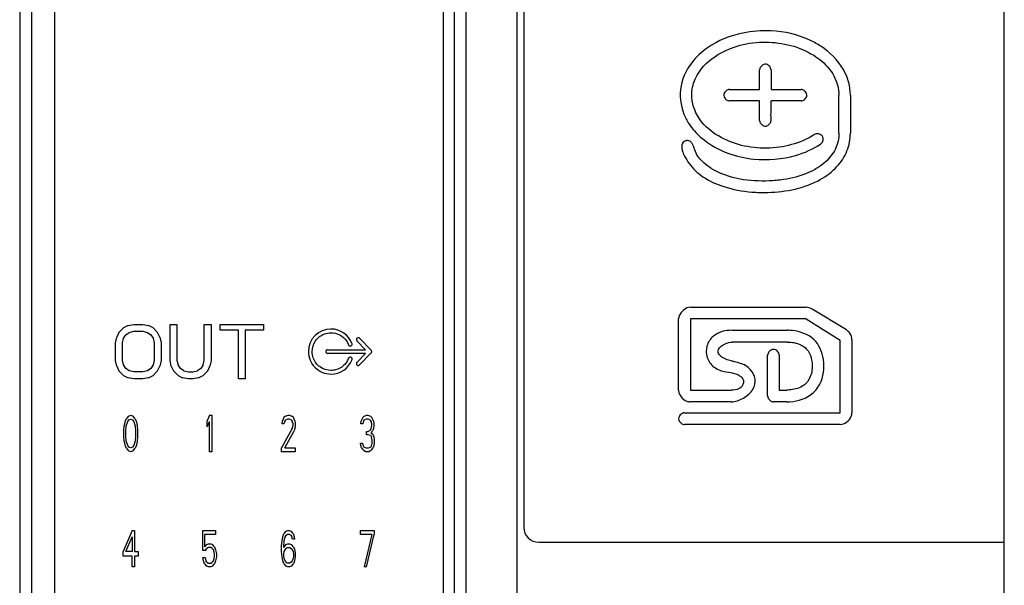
# Model space of a CAD drawing. Header units: millimetres. Extents: x 20 to 170, y 84 to 186.
# Tile 8 of 10: x 138 to 170, y 128 to 147. Entities that reach past the tile are written whole.
import ezdxf

# ---------------------------------------------------------------- set-up
doc = ezdxf.new("R2010")
doc.units = ezdxf.units.MM
doc.header["$LTSCALE"] = 17.512232
doc.layers.get('0').update_dxf_attribs({"linetype": 'CONTINUOUS'})

msp = doc.modelspace()

# ---------------------------------------------------------------- linework, layer by layer
at = {"color": 7, "linetype": 'Continuous'}
for p, q in [((170.27, 95.963), (170.27, 185.907)), ((137.809, 165.197), (137.809, 116.672)), ((138.209, 116.672), (138.209, 165.197)), ((138.97, 117.234), (138.97, 164.434)), ((154.212, 119.432), (154.212, 162.437)), ((152.133, 160.934), (152.133, 120.934)), ((152.533, 120.934), (152.533, 160.934)), ((154.426, 160.834), (154.426, 130.147)), ((151.77, 160.634), (151.77, 121.034)), ((162.202, 144.581), (162.202, 145.225)), ((162.579, 145.225), (162.579, 144.581)), ((161.211, 144.581), (162.202, 144.581)), ((162.579, 144.581), (163.57, 144.581)), ((162.202, 144.203), (161.211, 144.203)), ((162.202, 143.56), (162.202, 144.203)), ((163.57, 144.203), (162.579, 144.203)), ((164.818, 143.136), (164.818, 144.392)), ((159.919, 137.397), (163.735, 137.397)), ((165.062, 136.649), (163.936, 137.337)), ((159.532, 134.653), (159.532, 137.011)), ((163.735, 137.011), (159.919, 137.011)), ((159.919, 137.011), (159.919, 134.667)), ((163.735, 137.011), (164.861, 136.317)), ((141.232, 136.72), (141.082, 136.566)), ((141.382, 136.796), (141.232, 136.72)), ((141.382, 136.796), (141.57, 136.834)), ((141.57, 136.834), (141.87, 136.834)), ((141.87, 136.834), (142.057, 136.796)), ((142.207, 136.72), (142.057, 136.796)), ((142.357, 136.566), (142.207, 136.72)), ((142.77, 136.834), (142.995, 136.834)), ((142.77, 135.647), (142.77, 136.834)), ((142.995, 136.834), (142.995, 135.647)), ((143.895, 136.834), (144.12, 136.834)), ((143.895, 135.647), (143.895, 136.834)), ((144.12, 136.834), (144.12, 135.647)), ((144.42, 136.834), (145.845, 136.834)), ((144.42, 136.643), (144.42, 136.834)), ((145.845, 136.834), (145.845, 136.643)), ((140.97, 136.222), (141.007, 136.413)), ((141.082, 136.566), (141.007, 136.413)), ((141.195, 136.222), (141.232, 136.375)), ((141.232, 136.375), (141.307, 136.49)), ((141.307, 136.49), (141.42, 136.566)), ((141.42, 136.566), (141.57, 136.605)), ((141.57, 136.605), (141.87, 136.605)), ((141.87, 136.605), (142.02, 136.566)), ((142.02, 136.566), (142.132, 136.49)), ((142.132, 136.49), (142.207, 136.375)), ((142.207, 136.375), (142.245, 136.222)), ((142.432, 136.413), (142.357, 136.566)), ((142.432, 136.413), (142.47, 136.222)), ((145.02, 136.643), (144.42, 136.643)), ((145.02, 135.034), (145.02, 136.643)), ((145.845, 136.643), (145.245, 136.643)), ((145.245, 136.643), (145.245, 135.034)), ((149.399, 135.98), (149.013, 136.376)), ((161.297, 136.639), (163.117, 136.639)), ((140.97, 135.647), (140.97, 136.222)), ((141.195, 135.647), (141.195, 136.222)), ((142.245, 136.222), (142.245, 135.647)), ((142.47, 136.222), (142.47, 135.647)), ((148.924, 136.29), (149.211, 135.998)), ((163.117, 136.252), (161.302, 136.252)), ((164.861, 133.914), (164.861, 136.317)), ((165.248, 136.317), (165.248, 133.914)), ((147.961, 135.998), (149.211, 135.998)), ((149.21, 135.874), (147.961, 135.874)), ((149.21, 135.874), (148.924, 135.581)), ((149.013, 135.496), (149.399, 135.891)), ((162.468, 134.477), (162.468, 135.819)), ((162.85, 135.819), (162.85, 134.667)), ((141.007, 135.456), (140.97, 135.647)), ((141.007, 135.456), (141.082, 135.303)), ((141.232, 135.494), (141.195, 135.647)), ((141.307, 135.379), (141.232, 135.494)), ((141.42, 135.303), (141.307, 135.379)), ((142.132, 135.379), (142.02, 135.303)), ((142.207, 135.494), (142.132, 135.379)), ((142.245, 135.647), (142.207, 135.494)), ((142.357, 135.303), (142.432, 135.456)), ((142.47, 135.647), (142.432, 135.456)), ((142.807, 135.456), (142.77, 135.647)), ((142.807, 135.456), (142.882, 135.303)), ((142.995, 135.647), (143.032, 135.494)), ((143.107, 135.379), (143.032, 135.494)), ((143.22, 135.303), (143.107, 135.379)), ((143.782, 135.379), (143.67, 135.303)), ((143.857, 135.494), (143.782, 135.379)), ((143.857, 135.494), (143.895, 135.647)), ((144.007, 135.303), (144.082, 135.456)), ((144.12, 135.647), (144.082, 135.456)), ((141.082, 135.303), (141.232, 135.149)), ((141.232, 135.149), (141.382, 135.073)), ((141.57, 135.034), (141.382, 135.073)), ((141.57, 135.264), (141.42, 135.303)), ((141.87, 135.264), (141.57, 135.264)), ((142.02, 135.303), (141.87, 135.264)), ((142.057, 135.073), (141.87, 135.034)), ((142.057, 135.073), (142.207, 135.149)), ((142.207, 135.149), (142.357, 135.303)), ((142.882, 135.303), (143.032, 135.149)), ((143.032, 135.149), (143.182, 135.073)), ((143.37, 135.034), (143.182, 135.073)), ((143.22, 135.303), (143.37, 135.264)), ((143.37, 135.264), (143.52, 135.264)), ((143.52, 135.264), (143.67, 135.303)), ((143.707, 135.073), (143.52, 135.034)), ((143.707, 135.073), (143.857, 135.149)), ((143.857, 135.149), (144.007, 135.303)), ((141.87, 135.034), (141.57, 135.034)), ((143.52, 135.034), (143.37, 135.034)), ((145.245, 135.034), (145.02, 135.034)), ((159.919, 134.667), (161.267, 134.667)), ((162.85, 134.667), (163.101, 134.667)), ((161.271, 134.281), (159.909, 134.281)), ((163.101, 134.281), (162.658, 134.281)), ((141.395, 133.809), (141.332, 133.732)), ((141.395, 133.809), (141.47, 133.834)), ((141.47, 133.834), (141.545, 133.809)), ((141.607, 133.732), (141.545, 133.809)), ((144.07, 133.834), (143.995, 133.656)), ((144.07, 133.834), (144.145, 133.834)), ((144.145, 133.834), (144.145, 132.634)), ((146.52, 133.758), (146.47, 133.656)), ((146.57, 133.809), (146.52, 133.758)), ((146.57, 133.809), (146.657, 133.834)), ((146.657, 133.834), (146.707, 133.834)), ((146.707, 133.834), (146.782, 133.809)), ((146.832, 133.758), (146.782, 133.809)), ((146.882, 133.656), (146.832, 133.758)), ((149.12, 133.758), (149.07, 133.656)), ((149.17, 133.809), (149.12, 133.758)), ((149.17, 133.809), (149.257, 133.834)), ((149.257, 133.834), (149.282, 133.834)), ((149.282, 133.834), (149.37, 133.809)), ((149.42, 133.758), (149.37, 133.809)), ((149.47, 133.656), (149.42, 133.758)), ((159.728, 133.914), (164.861, 133.914)), ((141.245, 133.349), (141.257, 133.477)), ((141.257, 133.477), (141.27, 133.554)), ((141.27, 133.554), (141.295, 133.656)), ((141.295, 133.656), (141.332, 133.732)), ((141.307, 133.324), (141.32, 133.477)), ((141.32, 133.477), (141.37, 133.63)), ((141.37, 133.63), (141.407, 133.681)), ((141.407, 133.681), (141.47, 133.707)), ((141.47, 133.707), (141.532, 133.681)), ((141.532, 133.681), (141.57, 133.63)), ((141.57, 133.63), (141.62, 133.477)), ((141.607, 133.732), (141.645, 133.656)), ((141.62, 133.477), (141.632, 133.324)), ((141.645, 133.656), (141.67, 133.554)), ((141.67, 133.554), (141.682, 133.477)), ((141.682, 133.477), (141.695, 133.349)), ((143.995, 133.451), (143.995, 133.656)), ((143.995, 133.451), (144.07, 133.63)), ((144.07, 132.634), (144.07, 133.63)), ((146.457, 133.554), (146.47, 133.656)), ((146.52, 133.554), (146.457, 133.554)), ((146.545, 133.63), (146.52, 133.554)), ((146.545, 133.63), (146.582, 133.681)), ((146.645, 133.707), (146.582, 133.681)), ((146.695, 133.707), (146.645, 133.707)), ((146.757, 133.681), (146.695, 133.707)), ((146.757, 133.681), (146.795, 133.63)), ((146.82, 133.554), (146.795, 133.63)), ((146.795, 133.4), (146.82, 133.503)), ((146.82, 133.503), (146.82, 133.554)), ((146.882, 133.656), (146.895, 133.554)), ((146.895, 133.503), (146.882, 133.4)), ((146.895, 133.554), (146.895, 133.503)), ((149.057, 133.554), (149.07, 133.656)), ((149.12, 133.554), (149.057, 133.554)), ((149.145, 133.63), (149.12, 133.554)), ((149.145, 133.63), (149.182, 133.681)), ((149.245, 133.707), (149.182, 133.681)), ((149.295, 133.707), (149.245, 133.707)), ((149.357, 133.681), (149.295, 133.707)), ((149.357, 133.681), (149.395, 133.63)), ((149.42, 133.554), (149.395, 133.63)), ((149.395, 133.4), (149.42, 133.503)), ((149.42, 133.503), (149.42, 133.554)), ((149.47, 133.656), (149.482, 133.554)), ((149.482, 133.503), (149.47, 133.4)), ((149.482, 133.554), (149.482, 133.503)), ((164.861, 133.532), (159.728, 133.532)), ((141.245, 133.12), (141.245, 133.349)), ((141.257, 132.992), (141.245, 133.12)), ((141.307, 133.145), (141.307, 133.324)), ((141.32, 132.992), (141.307, 133.145)), ((141.632, 133.145), (141.62, 132.992)), ((141.632, 133.324), (141.632, 133.145)), ((141.695, 133.12), (141.682, 132.992)), ((141.695, 133.349), (141.695, 133.12)), ((146.795, 133.4), (146.445, 132.762)), ((146.545, 132.762), (146.857, 133.324)), ((146.882, 133.4), (146.857, 133.324)), ((149.245, 133.298), (149.295, 133.298)), ((149.245, 133.196), (149.245, 133.298)), ((149.295, 133.196), (149.245, 133.196)), ((149.37, 133.349), (149.295, 133.298)), ((149.37, 133.171), (149.295, 133.196)), ((149.37, 133.349), (149.395, 133.4)), ((149.37, 133.171), (149.407, 133.12)), ((149.395, 133.247), (149.445, 133.324)), ((149.457, 133.196), (149.395, 133.247)), ((149.432, 133.017), (149.407, 133.12)), ((149.47, 133.4), (149.445, 133.324)), ((149.457, 133.196), (149.482, 133.12)), ((149.482, 133.12), (149.495, 133.017)), ((141.27, 132.915), (141.257, 132.992)), ((141.295, 132.813), (141.27, 132.915)), ((141.332, 132.737), (141.295, 132.813)), ((141.37, 132.839), (141.32, 132.992)), ((141.407, 132.788), (141.37, 132.839)), ((141.47, 132.762), (141.407, 132.788)), ((141.532, 132.788), (141.47, 132.762)), ((141.57, 132.839), (141.532, 132.788)), ((141.62, 132.992), (141.57, 132.839)), ((141.645, 132.813), (141.607, 132.737)), ((141.67, 132.915), (141.645, 132.813)), ((141.682, 132.992), (141.67, 132.915)), ((149.045, 132.915), (149.107, 132.915)), ((149.057, 132.839), (149.045, 132.915)), ((149.082, 132.762), (149.057, 132.839)), ((149.107, 132.915), (149.12, 132.864)), ((149.12, 132.864), (149.145, 132.813)), ((149.17, 132.788), (149.145, 132.813)), ((149.17, 132.788), (149.232, 132.762)), ((149.307, 132.762), (149.37, 132.788)), ((149.395, 132.813), (149.37, 132.788)), ((149.395, 132.813), (149.42, 132.864)), ((149.42, 132.864), (149.432, 132.915)), ((149.432, 132.915), (149.432, 133.017)), ((149.482, 132.839), (149.457, 132.762)), ((149.495, 132.915), (149.482, 132.839)), ((149.495, 133.017), (149.495, 132.915)), ((141.332, 132.737), (141.395, 132.66)), ((141.47, 132.634), (141.395, 132.66)), ((141.545, 132.66), (141.47, 132.634)), ((141.545, 132.66), (141.607, 132.737)), ((144.145, 132.634), (144.07, 132.634)), ((146.445, 132.634), (146.445, 132.762)), ((146.895, 132.634), (146.445, 132.634)), ((146.545, 132.762), (146.895, 132.762)), ((146.895, 132.762), (146.895, 132.634)), ((149.082, 132.762), (149.12, 132.711)), ((149.12, 132.711), (149.17, 132.66)), ((149.22, 132.634), (149.17, 132.66)), ((149.32, 132.634), (149.22, 132.634)), ((149.232, 132.762), (149.307, 132.762)), ((149.37, 132.66), (149.32, 132.634)), ((149.37, 132.66), (149.42, 132.711)), ((149.42, 132.711), (149.457, 132.762)), ((141.52, 130.034), (141.22, 129.345)), ((141.52, 130.034), (141.595, 130.034)), ((141.595, 130.034), (141.595, 129.345)), ((143.845, 130.034), (144.27, 130.034)), ((143.845, 129.371), (143.845, 130.034)), ((144.27, 129.907), (143.907, 129.907)), ((143.907, 129.907), (143.907, 129.498)), ((144.27, 130.034), (144.27, 129.907)), ((146.482, 129.83), (146.52, 129.932)), ((146.582, 130.009), (146.52, 129.932)), ((146.557, 129.83), (146.595, 129.881)), ((146.582, 130.009), (146.645, 130.034)), ((146.595, 129.881), (146.632, 129.907)), ((146.707, 129.907), (146.632, 129.907)), ((146.645, 130.034), (146.695, 130.034)), ((146.695, 130.034), (146.757, 130.009)), ((146.707, 129.907), (146.745, 129.881)), ((146.745, 129.881), (146.782, 129.83)), ((146.82, 129.932), (146.757, 130.009)), ((146.82, 129.932), (146.857, 129.83)), ((149.045, 130.034), (149.495, 130.034)), ((149.045, 129.907), (149.045, 130.034)), ((149.42, 129.907), (149.045, 129.907)), ((149.42, 129.907), (149.17, 128.834)), ((149.245, 128.834), (149.495, 129.907)), ((149.495, 130.034), (149.495, 129.907)), ((141.307, 129.345), (141.52, 129.83)), ((141.52, 129.83), (141.52, 129.345)), ((143.97, 129.575), (143.907, 129.498)), ((143.97, 129.575), (144.032, 129.6)), ((144.032, 129.6), (144.107, 129.6)), ((144.107, 129.6), (144.17, 129.575)), ((144.232, 129.498), (144.17, 129.575)), ((146.445, 129.524), (146.457, 129.703)), ((146.445, 129.345), (146.445, 129.524)), ((146.457, 129.703), (146.482, 129.83)), ((146.52, 129.677), (146.507, 129.524)), ((146.582, 129.575), (146.507, 129.473)), ((146.507, 129.524), (146.507, 129.473)), ((146.532, 129.754), (146.52, 129.677)), ((146.557, 129.83), (146.532, 129.754)), ((146.582, 129.575), (146.645, 129.6)), ((146.645, 129.6), (146.707, 129.6)), ((146.707, 129.6), (146.77, 129.575)), ((146.832, 129.498), (146.77, 129.575)), ((146.807, 129.754), (146.782, 129.83)), ((146.87, 129.754), (146.807, 129.754)), ((146.857, 129.83), (146.87, 129.754)), ((154.926, 129.647), (170.27, 129.647)), ((141.22, 129.192), (141.22, 129.345)), ((141.52, 129.345), (141.307, 129.345)), ((141.595, 129.345), (141.72, 129.345)), ((141.72, 129.345), (141.72, 129.192)), ((143.932, 129.371), (143.845, 129.371)), ((143.932, 129.371), (143.982, 129.447)), ((144.032, 129.473), (143.982, 129.447)), ((144.107, 129.473), (144.032, 129.473)), ((144.157, 129.447), (144.107, 129.473)), ((144.157, 129.447), (144.195, 129.396)), ((144.22, 129.32), (144.195, 129.396)), ((144.232, 129.243), (144.22, 129.32)), ((144.232, 129.498), (144.27, 129.396)), ((144.232, 129.192), (144.232, 129.243)), ((144.27, 129.396), (144.295, 129.268)), ((144.295, 129.268), (144.295, 129.166)), ((146.457, 129.166), (146.445, 129.345)), ((146.52, 129.268), (146.532, 129.345)), ((146.52, 129.192), (146.52, 129.268)), ((146.532, 129.345), (146.557, 129.396)), ((146.557, 129.396), (146.595, 129.447)), ((146.595, 129.447), (146.632, 129.473)), ((146.632, 129.473), (146.72, 129.473)), ((146.72, 129.473), (146.757, 129.447)), ((146.757, 129.447), (146.795, 129.396)), ((146.795, 129.396), (146.82, 129.345)), ((146.82, 129.345), (146.832, 129.268)), ((146.832, 129.498), (146.87, 129.422)), ((146.832, 129.268), (146.832, 129.192)), ((146.87, 129.422), (146.895, 129.294)), ((146.895, 129.294), (146.895, 129.166)), ((141.52, 129.192), (141.22, 129.192)), ((141.52, 128.834), (141.52, 129.192)), ((141.72, 129.192), (141.595, 129.192)), ((141.595, 129.192), (141.595, 128.834)), ((143.845, 129.141), (143.92, 129.141)), ((143.87, 129.039), (143.845, 129.141)), ((143.907, 128.937), (143.87, 129.039)), ((143.907, 128.937), (143.97, 128.86)), ((143.92, 129.141), (143.945, 129.039)), ((143.982, 128.988), (143.945, 129.039)), ((143.982, 128.988), (144.032, 128.962)), ((144.032, 128.962), (144.107, 128.962)), ((144.107, 128.962), (144.157, 128.988)), ((144.195, 129.039), (144.157, 128.988)), ((144.17, 128.86), (144.232, 128.937)), ((144.195, 129.039), (144.22, 129.115)), ((144.22, 129.115), (144.232, 129.192)), ((144.27, 129.039), (144.232, 128.937)), ((144.295, 129.166), (144.27, 129.039)), ((146.482, 129.039), (146.457, 129.166)), ((146.52, 128.937), (146.482, 129.039)), ((146.532, 129.115), (146.52, 129.192)), ((146.52, 128.937), (146.582, 128.86)), ((146.557, 129.039), (146.532, 129.115)), ((146.595, 128.988), (146.557, 129.039)), ((146.632, 128.962), (146.595, 128.988)), ((146.72, 128.962), (146.632, 128.962)), ((146.757, 128.988), (146.72, 128.962)), ((146.795, 129.039), (146.757, 128.988)), ((146.77, 128.86), (146.832, 128.937)), ((146.82, 129.115), (146.795, 129.039)), ((146.832, 129.192), (146.82, 129.115)), ((146.87, 129.039), (146.832, 128.937)), ((146.895, 129.166), (146.87, 129.039)), ((141.595, 128.834), (141.52, 128.834)), ((144.032, 128.834), (143.97, 128.86)), ((144.107, 128.834), (144.032, 128.834)), ((144.17, 128.86), (144.107, 128.834)), ((146.645, 128.834), (146.582, 128.86)), ((146.707, 128.834), (146.645, 128.834)), ((146.77, 128.86), (146.707, 128.834)), ((149.245, 128.834), (149.17, 128.834))]:
    msp.add_line(p, q, dxfattribs=at)
for centre, radius, start, end in [((148.072, 135.936), 0.743, 90.0227, 180.0044), ((148.07, 135.936), 0.743, 20.853, 89.8661), ((148.071, 135.936), 0.741, 179.9944, 270.0546), ((148.709, 135.694), 0.0595, 37.2509, 69.3413), ((148.072, 135.935), 0.741, 269.9994, 339.1938), ((154.926, 130.147), 0.5, 180, 270)]:
    msp.add_arc(centre, radius, start, end, dxfattribs=at)
for points, knots in [([(164.965, 145.24), (164.787, 145.55), (164.419, 145.904), (163.593, 146.363), (162.715, 146.562), (161.528, 146.473), (160.603, 146.104), (159.869, 145.435), (159.501, 144.6), (159.63, 143.898), (159.796, 143.581), (159.818, 143.543)], [0, 0, 0, 0, 0.138598, 0.191339, 0.36159, 0.482042, 0.644672, 0.737588, 0.862158, 0.98305, 1, 1, 1, 1]), ([(161.559, 146.037), (161.835, 146.11), (162.67, 146.206), (163.745, 145.945), (164.422, 145.382), (164.728, 144.933), (164.818, 144.613), (164.818, 144.392)], [0, 0, 0, 0, 0.207884, 0.606553, 0.767368, 0.838735, 1, 1, 1, 1]), ([(164.01, 143.093), (163.548, 142.795), (162.436, 142.51), (160.991, 142.839), (160.101, 143.621), (159.894, 144.437), (160.159, 145.202), (160.754, 145.743), (161.303, 145.969), (161.559, 146.037)], [0, 0, 0, 0, 0.222445, 0.444568, 0.575504, 0.686842, 0.762479, 0.893005, 1, 1, 1, 1]), ([(162.579, 145.225), (162.579, 145.264), (162.542, 145.346), (162.44, 145.42), (162.324, 145.409), (162.234, 145.337), (162.202, 145.262), (162.202, 145.225)], [0, 0, 0, 0, 0.210951, 0.443866, 0.59596, 0.799584, 1, 1, 1, 1]), ([(161.211, 144.581), (161.172, 144.581), (161.09, 144.544), (161.017, 144.441), (161.027, 144.326), (161.099, 144.236), (161.174, 144.203), (161.211, 144.203)], [0, 0, 0, 0, 0.210947, 0.443859, 0.595951, 0.799573, 1, 1, 1, 1]), ([(163.57, 144.203), (163.609, 144.203), (163.691, 144.241), (163.764, 144.343), (163.754, 144.459), (163.682, 144.549), (163.607, 144.581), (163.57, 144.581)], [0, 0, 0, 0, 0.210947, 0.443859, 0.595951, 0.799573, 1, 1, 1, 1]), ([(162.579, 143.56), (162.579, 143.643), (162.577, 143.727), (162.579, 143.813), (162.578, 143.817), (162.58, 143.837), (162.578, 143.857), (162.579, 143.877), (162.578, 143.881), (162.581, 143.901), (162.578, 143.922), (162.579, 143.942), (162.578, 143.946), (162.581, 143.966), (162.578, 143.986), (162.579, 144.006), (162.578, 144.01), (162.582, 144.03), (162.578, 144.05), (162.579, 144.071), (162.578, 144.075), (162.583, 144.095), (162.578, 144.115), (162.579, 144.135), (162.578, 144.139), (162.583, 144.159), (162.577, 144.18), (162.58, 144.201), (162.58, 144.203)], [0, 0, 0, 0, 0.387408, 0.39366, 0.399913, 0.406167, 0.487456, 0.493711, 0.499965, 0.50622, 0.587522, 0.593779, 0.600035, 0.606292, 0.687607, 0.693865, 0.700123, 0.706383, 0.787712, 0.793973, 0.800234, 0.806496, 0.887843, 0.894108, 0.900372, 0.906637, 0.988005, 1, 1, 1, 1]), ([(165.195, 144.392), (165.195, 144.35), (165.195, 144.005), (165.194, 143.452), (165.195, 143.136)], [0, 0, 0, 0, 0.117043, 1, 1, 1, 1]), ([(159.818, 143.543), (159.907, 143.385), (160.267, 142.927), (161.041, 142.466), (162.172, 142.213), (163.255, 142.305), (163.962, 142.613), (164.215, 142.777)], [0, 0, 0, 0, 0.110402, 0.352668, 0.533206, 0.815356, 1, 1, 1, 1]), ([(162.202, 143.56), (162.202, 143.524), (162.235, 143.448), (162.316, 143.384), (162.372, 143.371), (162.39, 143.371)], [0, 0, 0, 0, 0.396779, 0.803667, 1, 1, 1, 1]), ([(162.39, 143.371), (162.427, 143.371), (162.502, 143.405), (162.566, 143.486), (162.579, 143.542), (162.579, 143.56)], [0, 0, 0, 0, 0.396676, 0.803622, 1, 1, 1, 1]), ([(164.818, 143.136), (164.818, 142.96), (164.733, 142.596), (164.363, 142.128), (163.752, 141.774), (163.113, 141.605), (162.351, 141.545), (161.615, 141.578), (160.845, 141.809), (160.396, 142.107), (160.153, 142.384), (160.08, 142.541), (160.032, 142.684), (159.992, 142.78), (159.929, 142.877), (159.813, 142.907), (159.717, 142.871), (159.645, 142.802), (159.629, 142.692), (159.642, 142.611), (159.652, 142.573)], [0, 0, 0, 0, 0.078435, 0.161067, 0.260347, 0.384064, 0.455038, 0.598619, 0.714626, 0.807202, 0.838635, 0.874145, 0.889561, 0.90517, 0.920201, 0.939285, 0.9534, 0.9635, 0.982383, 1, 1, 1, 1]), ([(159.652, 142.573), (159.653, 142.569), (159.671, 142.504), (159.739, 142.356), (159.943, 142.03), (160.34, 141.648), (161.078, 141.326), (161.807, 141.191), (162.897, 141.17), (163.921, 141.363), (164.765, 141.992), (165.114, 142.531), (165.195, 142.939), (165.195, 143.136)], [0, 0, 0, 0, 0.001548, 0.028971, 0.06918, 0.159361, 0.266187, 0.400863, 0.47566, 0.729141, 0.827912, 0.915854, 1, 1, 1, 1]), ([(164.215, 142.777), (164.247, 142.798), (164.297, 142.873), (164.303, 142.999), (164.231, 143.091), (164.122, 143.127), (164.041, 143.113), (164.01, 143.093)], [0, 0, 0, 0, 0.210975, 0.443357, 0.595007, 0.798206, 1, 1, 1, 1]), ([(159.919, 137.397), (159.845, 137.397), (159.69, 137.328), (159.559, 137.163), (159.532, 137.048), (159.532, 137.011)], [0, 0, 0, 0, 0.396033, 0.804081, 1, 1, 1, 1]), ([(147.45, 135.936), (147.45, 136.066), (147.533, 136.317), (147.798, 136.522), (147.999, 136.558), (148.071, 136.558)], [0, 0, 0, 0, 0.388354, 0.782905, 1, 1, 1, 1]), ([(148.071, 136.558), (148.175, 136.558), (148.375, 136.506), (148.564, 136.336), (148.634, 136.204), (148.652, 136.157)], [0, 0, 0, 0, 0.403542, 0.800842, 1, 1, 1, 1]), ([(148.926, 136.377), (148.924, 136.375), (148.92, 136.371), (148.907, 136.346), (148.908, 136.312), (148.922, 136.293), (148.924, 136.29)], [0, 0, 0, 0, 0.099071, 0.198141, 0.901118, 1, 1, 1, 1]), ([(149.013, 136.376), (149.011, 136.378), (149.006, 136.382), (148.982, 136.395), (148.947, 136.394), (148.928, 136.379), (148.926, 136.377)], [0, 0, 0, 0, 0.099071, 0.198141, 0.901118, 1, 1, 1, 1]), ([(161.297, 136.639), (161.079, 136.639), (160.706, 136.556), (160.429, 136.129), (160.437, 135.797), (160.557, 135.561), (160.749, 135.36), (161.06, 135.259), (161.36, 135.235), (161.556, 135.144), (161.647, 135.051), (161.676, 134.963), (161.675, 134.889), (161.628, 134.791), (161.494, 134.676), (161.354, 134.667), (161.267, 134.667)], [0, 0, 0, 0, 0.187447, 0.299529, 0.406911, 0.463423, 0.519014, 0.641662, 0.734233, 0.775662, 0.824674, 0.836555, 0.855763, 0.887708, 0.924576, 1, 1, 1, 1]), ([(163.101, 134.281), (163.371, 134.281), (163.829, 134.389), (164.291, 134.932), (164.386, 135.66), (164.056, 136.42), (163.483, 136.622), (163.171, 136.639), (163.117, 136.639)], [0, 0, 0, 0, 0.214453, 0.340477, 0.557612, 0.753101, 0.95685, 1, 1, 1, 1]), ([(165.248, 136.317), (165.248, 136.395), (165.202, 136.526), (165.106, 136.622), (165.062, 136.649)], [0, 0, 0, 0, 0.601714, 1, 1, 1, 1]), ([(148.652, 136.157), (148.656, 136.145), (148.673, 136.125), (148.705, 136.116), (148.723, 136.12), (148.729, 136.122)], [0, 0, 0, 0, 0.401003, 0.797445, 1, 1, 1, 1]), ([(148.729, 136.122), (148.742, 136.127), (148.762, 136.144), (148.77, 136.175), (148.766, 136.194), (148.764, 136.2)], [0, 0, 0, 0, 0.40037, 0.797333, 1, 1, 1, 1]), ([(161.269, 135.627), (161.267, 135.627), (161.15, 135.649), (160.959, 135.73), (160.818, 135.893), (160.846, 136.059), (161.046, 136.2), (161.226, 136.252), (161.302, 136.252)], [0, 0, 0, 0, 0.006674, 0.314902, 0.459357, 0.555075, 0.799937, 1, 1, 1, 1]), ([(162.85, 135.819), (162.85, 135.858), (162.813, 135.941), (162.71, 136.016), (162.593, 136.007), (162.501, 135.934), (162.468, 135.857), (162.468, 135.819)], [0, 0, 0, 0, 0.209622, 0.44127, 0.592261, 0.794569, 1, 1, 1, 1]), ([(163.117, 136.252), (163.266, 136.252), (163.557, 136.205), (163.87, 135.93), (163.963, 135.498), (163.897, 135.061), (163.613, 134.744), (163.299, 134.673), (163.126, 134.667), (163.101, 134.667)], [0, 0, 0, 0, 0.173592, 0.31646, 0.482162, 0.654094, 0.79972, 0.971797, 1, 1, 1, 1]), ([(148.071, 135.314), (147.941, 135.315), (147.69, 135.398), (147.486, 135.663), (147.45, 135.863), (147.45, 135.936)], [0, 0, 0, 0, 0.388839, 0.78357, 1, 1, 1, 1]), ([(147.961, 135.998), (147.958, 135.998), (147.952, 135.997), (147.926, 135.989), (147.903, 135.963), (147.9, 135.939), (147.9, 135.936)], [0, 0, 0, 0, 0.09888, 0.197759, 0.900998, 1, 1, 1, 1]), ([(147.9, 135.936), (147.9, 135.933), (147.901, 135.927), (147.909, 135.9), (147.934, 135.877), (147.958, 135.874), (147.961, 135.874)], [0, 0, 0, 0, 0.098946, 0.197892, 0.901054, 1, 1, 1, 1]), ([(148.652, 135.715), (148.616, 135.622), (148.501, 135.455), (148.277, 135.333), (148.124, 135.314), (148.071, 135.314)], [0, 0, 0, 0, 0.398096, 0.796908, 1, 1, 1, 1]), ([(148.729, 135.75), (148.717, 135.754), (148.691, 135.755), (148.664, 135.738), (148.654, 135.721), (148.652, 135.715)], [0, 0, 0, 0, 0.400823, 0.797381, 1, 1, 1, 1]), ([(148.764, 135.672), (148.769, 135.684), (148.77, 135.705), (148.761, 135.724), (148.756, 135.73)], [0, 0, 0, 0, 0.616744, 1, 1, 1, 1]), ([(149.414, 135.936), (149.414, 135.949), (149.41, 135.966), (149.401, 135.978), (149.399, 135.98)], [0, 0, 0, 0, 0.805486, 1, 1, 1, 1]), ([(149.399, 135.891), (149.401, 135.894), (149.408, 135.903), (149.413, 135.919), (149.414, 135.933), (149.414, 135.936)], [0, 0, 0, 0, 0.193961, 0.794559, 1, 1, 1, 1]), ([(148.924, 135.581), (148.922, 135.579), (148.919, 135.575), (148.91, 135.557), (148.908, 135.537), (148.912, 135.523)], [0, 0, 0, 0, 0.150286, 0.300573, 1, 1, 1, 1]), ([(148.912, 135.523), (148.913, 135.515), (148.917, 135.505), (148.924, 135.497), (148.926, 135.495)], [0, 0, 0, 0, 0.71049, 1, 1, 1, 1]), ([(148.926, 135.495), (148.932, 135.488), (148.947, 135.48), (148.962, 135.477), (148.969, 135.477)], [0, 0, 0, 0, 0.599675, 1, 1, 1, 1]), ([(148.969, 135.477), (148.978, 135.477), (148.995, 135.482), (149.008, 135.491), (149.013, 135.496)], [0, 0, 0, 0, 0.599794, 1, 1, 1, 1]), ([(161.271, 134.281), (161.404, 134.281), (161.685, 134.376), (162.002, 134.658), (162.102, 135.035), (161.945, 135.315), (161.699, 135.524), (161.465, 135.571), (161.31, 135.617), (161.273, 135.624), (161.271, 135.624), (161.269, 135.624)], [0, 0, 0, 0, 0.182397, 0.371435, 0.523518, 0.686767, 0.774224, 0.949101, 0.996558, 0.997366, 1, 1, 1, 1]), ([(159.532, 134.653), (159.532, 134.581), (159.6, 134.432), (159.761, 134.306), (159.873, 134.281), (159.909, 134.281)], [0, 0, 0, 0, 0.395603, 0.80389, 1, 1, 1, 1]), ([(162.468, 134.477), (162.468, 134.439), (162.501, 134.362), (162.583, 134.294), (162.64, 134.281), (162.658, 134.281)], [0, 0, 0, 0, 0.397476, 0.803971, 1, 1, 1, 1]), ([(159.728, 133.914), (159.688, 133.914), (159.604, 133.877), (159.527, 133.776), (159.534, 133.66), (159.608, 133.567), (159.688, 133.532), (159.728, 133.532)], [0, 0, 0, 0, 0.210469, 0.438865, 0.58732, 0.787096, 1, 1, 1, 1]), ([(164.861, 133.532), (164.935, 133.532), (165.09, 133.6), (165.222, 133.762), (165.248, 133.877), (165.248, 133.914)], [0, 0, 0, 0, 0.396379, 0.804237, 1, 1, 1, 1])]:
    msp.add_open_spline(points, degree=3, knots=knots, dxfattribs=at)
for points in [[(165.195, 144.392), (165.195, 144.687), (165.111, 144.985), (164.965, 145.24)], [(163.936, 137.337), (163.876, 137.374), (163.805, 137.397), (163.735, 137.397)]]:
    msp.add_open_spline(points, degree=3, dxfattribs=at)

doc.saveas('drawing.dxf')
